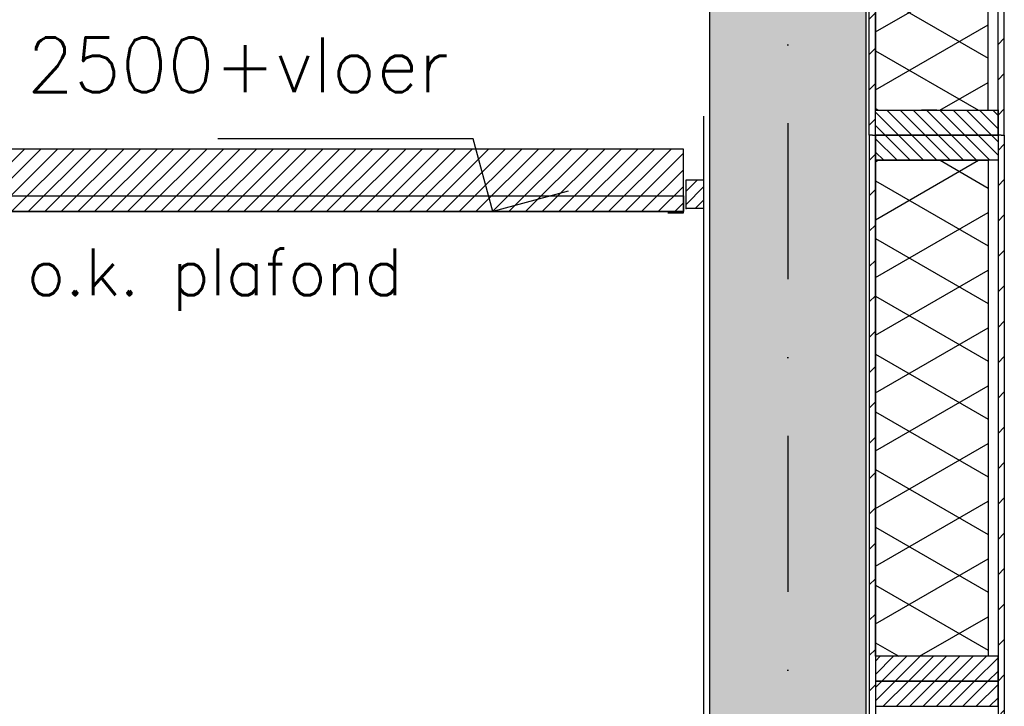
# Model space of a CAD drawing. Extents: x 102559 to 245130, y 44436 to 138999.
# Tile 23 of 30: x 191386 to 192960, y 101005 to 102103. Entities that reach past the tile are written whole.
import ezdxf

# ---------------------------------------------------------------- set-up
doc = ezdxf.new("R2010")
doc.units = 0
doc.header["$LTSCALE"] = 20
doc.header["$MEASUREMENT"] = 0
doc.header["$PDSIZE"] = -1
doc.linetypes.add('DASHDOT', pattern=[25, 12.5, -6.25, 0, -6.25])
doc.linetypes.add('DD1', pattern=[2.66667, 1.66667, -0.5, 0, -0.5])
doc.layers.get('0').update_dxf_attribs({"linetype": 'CONTINUOUS'})
for name, color, linetype in [('A--01A1_ACEER', 1, 'CONTINUOUS'), ('A--A21--_F-23-', 9, 'CONTINUOUS'), ('A--A23--_F--3-', 9, 'CONTINUOUS'), ('A--A25--_F--3-', 9, 'CONTINUOUS'), ('A--A42--_F-23-', 9, 'CONTINUOUS'), ('A--L21--', 3, 'CONTINUOUS'), ('A--L21--_F-23-', 4, 'CONTINUOUS'), ('A--L21D1_BUITENWAND', 1, 'CONTINUOUS'), ('A--L25--', 7, 'CONTINUOUS'), ('A--L25--_F-23-', 7, 'CONTINUOUS'), ('A--L35-D2-_PLAFONDS', 2, 'CONTINUOUS'), ('A--L35-D4-_PLAFONDS', 4, 'CONTINUOUS'), ('A--L35D1_PLAFONDS', 1, 'CONTINUOUS'), ('A--L42--', 7, 'CONTINUOUS'), ('A--L42--_F-23-', 7, 'CONTINUOUS'), ('A--M01A1_MAATVOERING', 1, 'CONTINUOUS'), ('A--M01B1_HOOGTE_MAATV', 1, 'CONTINUOUS'), ('A--T01B2_HOOGTE_MAATV', 2, 'CONTINUOUS'), ('A--T01B3_HOOGTE_MAATV', 3, 'CONTINUOUS'), ('STRAMIEN', 8, 'DD1'), ('X--LR---_CP', 7, 'CONTINUOUS')]:
    doc.layers.add(name, color=color, linetype=linetype)
doc.styles.add('HOOGTEXT', font='ROMANS.shx', dxfattribs={"height": 2.5})

# ---------------------------------------------------------------- blocks, each defined once
blk = doc.blocks.new('NH40_196')
at = {"layer": 'A--A25--_F--3-'}
h = blk.add_hatch(dxfattribs=at)
h.set_pattern_fill('ALFALINE', color=256, scale=15, style=0, pattern_type=2)
h.set_pattern_definition([(45, (-6, 0), (-10.6066, 10.6066), [])])
h.paths.add_polyline_path([(0, 0), (0, 196), (40, 196), (40, 0)])
at = {"layer": 'A--L25--_F-23-', "color": 2, "linetype": 'Continuous'}
blk.add_lwpolyline([(0, 0), (0, 196), (40, 196), (40, 0)], close=True, dxfattribs=at)
at = {"layer": 'X--LR---_CP'}
for p in [(0, 0), (0, 0), (40, 0)]:
    blk.add_point(p, dxfattribs=at)
blk = doc.blocks.new('*U259')
at = {"layer": 'A--A42--_F-23-', "linetype": 'Continuous'}
h = blk.add_hatch(dxfattribs=at)
h.set_pattern_fill('ALFALINE', color=256, scale=40, style=0)
h.set_pattern_definition([(45, (-192749.264, -101917.898), (-28.284271, 28.284271), [])])
h.paths.add_polyline_path([(0, 0), (-5, 0), (-5, 1670.5), (0, 1670.5), (5, 1670.5), (5, 0)])
at = {"layer": 'A--L42--_F-23-', "color": 2, "linetype": 'Continuous'}
for points in [[(0, 0), (-5, 0), (-5, 1670.5), (0, 1670.5)], [(0, 0), (5, 0), (5, 1670.5), (0, 1670.5)]]:
    blk.add_lwpolyline(points, dxfattribs=at)
blk = doc.blocks.new('*U258')
at = {"layer": 'A--A42--_F-23-', "linetype": 'Continuous'}
h = blk.add_hatch(dxfattribs=at)
h.set_pattern_fill('ALFALINE', color=256, scale=40, style=0)
h.set_pattern_definition([(45, (-192955.265, -101917.898), (-28.284271, 28.284271), [])])
h.paths.add_polyline_path([(0, 0), (-5, 0), (-5, 1655.5), (0, 1655.5), (5, 1655.5), (5, 0)])
at = {"layer": 'A--L42--_F-23-', "color": 2, "linetype": 'Continuous'}
for points in [[(0, 0), (-5, 0), (-5, 1655.5), (0, 1655.5)], [(0, 0), (5, 0), (5, 1655.5), (0, 1655.5)]]:
    blk.add_lwpolyline(points, dxfattribs=at)
blk = doc.blocks.new('*U256')
at = {"layer": 'A--A42--_F-23-', "linetype": 'Continuous'}
h = blk.add_hatch(dxfattribs=at)
h.set_pattern_fill('ALFALINE', color=256, scale=40, style=0)
h.set_pattern_definition([(45, (-192749.264, -101917.898), (-28.284271, 28.284271), [])])
h.paths.add_polyline_path([(0, 0), (5, 0), (5, -1829), (0, -1829), (-5, -1829), (-5, 0)])
at = {"layer": 'A--L42--_F-23-', "color": 2, "linetype": 'Continuous'}
for points in [[(0, 0), (-5, 0), (-5, -1829), (0, -1829)], [(0, 0), (5, 0), (5, -1829), (0, -1829)]]:
    blk.add_lwpolyline(points, dxfattribs=at)
blk = doc.blocks.new('*U255')
at = {"layer": 'A--A42--_F-23-', "linetype": 'Continuous'}
h = blk.add_hatch(dxfattribs=at)
h.set_pattern_fill('ALFALINE', color=256, scale=40, style=0)
h.set_pattern_definition([(45, (-192955.265, -101917.898), (-28.284271, 28.284271), [])])
h.paths.add_polyline_path([(0, 0), (5, 0), (5, -1829), (0, -1829), (-5, -1829), (-5, 0)])
at = {"layer": 'A--L42--_F-23-', "color": 2, "linetype": 'Continuous'}
for points in [[(0, 0), (-5, 0), (-5, -1829), (0, -1829)], [(0, 0), (5, 0), (5, -1829), (0, -1829)]]:
    blk.add_lwpolyline(points, dxfattribs=at)
blk = doc.blocks.new('Q020259-')
at = {"layer": 'A--A25--_F--3-'}
h = blk.add_hatch(dxfattribs=at)
h.set_pattern_fill('ALFALINE', color=256, scale=15, style=0, pattern_type=2)
h.set_pattern_definition([(45, (0, 0), (-10.6066, 10.6066), [])])
h.paths.add_polyline_path([(0, 0), (0, 46), (28, 46), (28, 0)])
at = {"layer": 'A--L25--_F-23-', "color": 2, "linetype": 'Continuous'}
blk.add_lwpolyline([(0, 0), (0, 46), (28, 46), (28, 0)], close=True, dxfattribs=at)
at = {"layer": 'X--LR---_CP'}
for p in [(0, 0), (0, 0), (28, 0)]:
    blk.add_point(p, dxfattribs=at)
blk = doc.blocks.new('HOOGTEP')
at = {"layer": 'A--M01A1_MAATVOERING'}
for p, q in [((0, 0), (0.624, 2.33)), ((0.624, 2.33), (8.794, 2.33)), ((-2.415, 0.647), (0, 0))]:
    blk.add_line(p, q, dxfattribs=at)
at = {"layer": 'A--M01B1_HOOGTE_MAATV'}
blk.add_line((-1.379, 0), (0.911, 0), dxfattribs=at)
at = {"layer": 'A--T01B2_HOOGTE_MAATV', "style": 'HOOGTEXT', "flags": 4}
blk.add_attdef('TEKST', (1.84, -0.671), '', height=1.5, dxfattribs=at)
at = {"layer": 'A--T01B3_HOOGTE_MAATV', "style": 'HOOGTEXT', "flags": 4}
blk.add_attdef('HOOGTE', (1.673, 3.819), '', height=1.75, dxfattribs=at)

msp = doc.modelspace()

# ---------------------------------------------------------------- hatches: boundary and pattern name
at = {"layer": 'A--01A1_ACEER', "linetype": 'Continuous'}
h = msp.add_hatch(dxfattribs=at)
h.set_pattern_fill('ANSI31', color=256, scale=150, style=0)
h.set_pattern_definition([(45, (22472.216, 6850), (-13.2582521, 13.2582521), [])])
h.paths.add_polyline_path([(189906.5, 101795.9), (192447, 101795.9), (192447, 101895.9), (189906.5, 101895.9)])
at = {"layer": 'A--A21--_F-23-'}
h = msp.add_hatch(dxfattribs=at)
h.set_pattern_fill('ALFAISO', color=256, scale=80, angle=270, style=0, pattern_type=2)
h.set_pattern_definition([(330, (122808.12, -1023.63), (40, 69.28203), []), (30, (122808.12, -1023.63), (-40, 69.28203), [])])
h.paths.add_polyline_path([(192852.3, 101957.9), (192934.3, 101957.9), (192934.3, 102751.3), (192754.3, 102751.3), (192754.3, 101957.9), (192852.3, 101957.9), (192828.1, 101957.9)])
h = msp.add_hatch(dxfattribs=at)
h.set_pattern_fill('ALFAISO', color=256, scale=80, angle=270, style=0, pattern_type=2)
h.set_pattern_definition([(30, (122808.12, 204859.43), (40, -69.28203), []), (330, (122808.12, 204859.43), (-40, -69.28203), [])])
h.paths.add_polyline_path([(192852.3, 101877.9), (192934.3, 101877.9), (192934.3, 101084.5), (192754.3, 101084.5), (192754.3, 101877.9), (192852.3, 101877.9), (192828.1, 101877.9)])
at = {"layer": 'A--A23--_F--3-'}
h = msp.add_hatch(dxfattribs=at)
h.set_pattern_fill('ALFABET', color=256, scale=20, style=0, pattern_type=2)
h.set_pattern_definition([(315, (0, 198261.8), (-84.852814, -84.852814), []), (310, (0, 198261.8), (143.452037, 12.55043), [15, -165]), (5, (0, 198261.8), (-27.75027, -150.43843), [12, -132]), (259.5486, (11.95, 198262.84), (115.70188, -137.88791), [12.74804, -140.22842]), (313.8158, (0, 198221.8), (213.44821, 33.1038), [22.5, -247.5]), (263.3644, (17.79, 198224.55), (186.93254, -194.82357), [19.12206, -210.3426]), (8.8158, (0, 198221.8), (186.9324, -194.82372), [18, -198]), (339, (20, 198231.8), (119.38141, 80.52378), [15, -165]), (34, (20, 198231.8), (48.66307, -145.03001), [12, -132]), (288.5486, (29.95, 198238.5), (168.04453, -64.5061), [12.74804, -140.22842]), (322.5, (0, 198261.796), (2.431971, -66.578771), [0, -130.4, 0, -134, 0, -132.5]), (352.5, (0, 198261.796), (52.613907, -78.882342), [0, -76.4, 0, -127.4, 0, -50.5]), (32.5, (-44.6, 198261.796), (106.764487, 4.510974), [0, -50, 0, -156, 0, -207]), (42.5, (-64.6, 198261.8), (116.637234, -20.020996), [0, -65, 0, -103.6, 0, -147]), (42.5, (-64.6, 198261.8), (116.637234, -20.020996), [0, -65, 0, -103.6, 0, -147])])
h.paths.add_polyline_path([(192614.3, 99255.9), (192489.3, 99255.9), (192489.3, 101565.9), (192614.3, 101565.9)])
h.paths.add_polyline_path([(192739.3, 99255.9), (192614.3, 99255.9), (192614.3, 101565.9), (192739.3, 101565.9)])
h.paths.add_polyline_path([(192739.3, 101565.9), (192614.3, 101565.9), (192614.3, 102465.9), (192739.3, 102465.9)])
h.paths.add_polyline_path([(192614.3, 101565.9), (192489.3, 101565.9), (192489.3, 102465.9), (192614.3, 102465.9)])
h.paths.add_polyline_path([(192739.3, 102465.9), (192614.3, 102465.9), (192614.3, 102505.9), (192739.3, 102505.9)])
h.paths.add_polyline_path([(192614.3, 102465.9), (192489.3, 102465.9), (192489.3, 102505.9), (192614.3, 102505.9)])

# ---------------------------------------------------------------- linework, layer by layer
at = {"layer": 'A--L21--'}
for points in [[(192852.3, 101957.9), (192934.3, 101957.9), (192934.3, 102751.3), (192754.3, 102751.3), (192754.3, 101957.9), (192852.3, 101957.9), (192828.1, 101957.9)], [(192852.3, 101877.9), (192934.3, 101877.9), (192934.3, 101084.5), (192754.3, 101084.5), (192754.3, 101877.9), (192852.3, 101877.9), (192828.1, 101877.9)]]:
    msp.add_lwpolyline(points, close=True, dxfattribs=at)
at = {"layer": 'A--L21--_F-23-', "linetype": 'Continuous'}
for p, q in [((192739.3, 99255.9), (192739.3, 102755.9, 1)), ((192489.3, 98952.1), (192489.3, 102505.9))]:
    msp.add_line(p, q, dxfattribs=at)
at = {"layer": 'A--L21D1_BUITENWAND', "linetype": 'Continuous'}
msp.add_line((192479.3, 101948.7), (192479.3, 91885.9), dxfattribs=at)
at = {"layer": 'A--L35-D2-_PLAFONDS'}
msp.add_lwpolyline([(189906.5, 101820.9), (192447, 101820.9), (192447, 101795.9), (189906.5, 101795.9)], dxfattribs=at)
at = {"layer": 'A--L35-D4-_PLAFONDS'}
for p, q in [((192447, 101793.9), (192447, 101843.9)), ((192422, 101793.9), (192447, 101793.9))]:
    msp.add_line(p, q, dxfattribs=at)
at = {"layer": 'A--L35D1_PLAFONDS', "linetype": 'Continuous'}
msp.add_lwpolyline([(189906.5, 101795.9), (192447, 101795.9), (192447, 101895.9), (189906.5, 101895.9)], close=True, dxfattribs=at)
at = {"layer": 'STRAMIEN', "linetype": 'DASHDOT'}
msp.add_line((192614.3, 109939.1), (192614.3, 90611.2), dxfattribs=at)

# ---------------------------------------------------------------- block references
ref = msp.add_blockref('HOOGTEP', (192142.2, 101795.9), dxfattribs=dict(xscale=-50, yscale=50, zscale=50))
ref.add_attrib('TEKST', 'o.k. plafond', (191397.2, 101661.9), dxfattribs={"layer": 'A--T01B2_HOOGTE_MAATV', "height": 75, "style": 'HOOGTEXT', "flags": 4})
ref.add_attrib('HOOGTE', '2500+vloer', (191397.2, 101986.9), dxfattribs={"layer": 'A--T01B3_HOOGTE_MAATV', "height": 87.5, "style": 'HOOGTEXT', "flags": 4})
at = {"layer": 'A--L25--', "rotation": 90}
for p in [(192950.3, 101917.9), (192950.3, 101877.9)]:
    msp.add_blockref('NH40_196', p, dxfattribs=at)
at = {"layer": 'A--L25--'}
msp.add_blockref('Q020259-', (192451.3, 101800.9), dxfattribs=at)
at = {"layer": 'A--L25--', "xscale": -1, "rotation": 90}
for p in [(192950.3, 101084.5), (192950.3, 101044.5)]:
    msp.add_blockref('NH40_196', p, dxfattribs=at)
at = {"layer": 'A--L42--'}
for name, p in [('*U259', (192749.3, 101917.9)), ('*U258', (192955.3, 101917.9)), ('*U256', (192749.3, 101917.9)), ('*U255', (192955.3, 101917.9))]:
    msp.add_blockref(name, p, dxfattribs=at)

doc.saveas('drawing.dxf')
